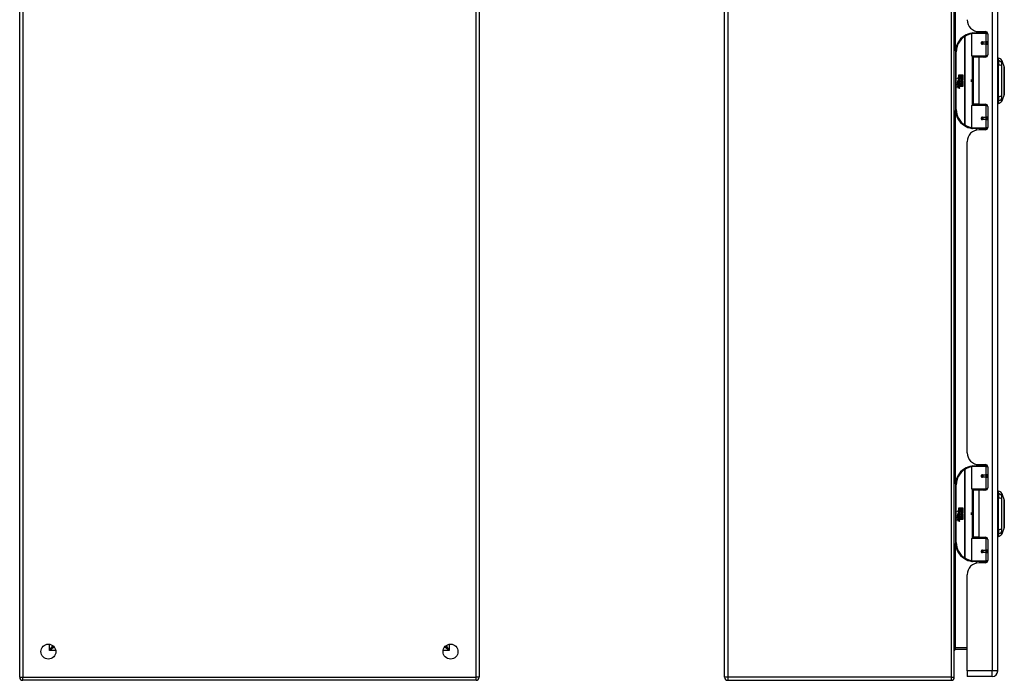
# Model space of a CAD drawing. Header units: inches. Extents: x 9.2 to 84.3, y 6 to 56.3.
# Tile 2 of 7: x 9.2 to 34.9, y 21.5 to 38.7. Entities that reach past the tile are written whole.
import ezdxf

# ---------------------------------------------------------------- set-up
doc = ezdxf.new("R2010")
doc.units = ezdxf.units.IN
doc.header["$MEASUREMENT"] = 0
doc.layers.add('Visible Edges(ANSI)', color=7, linetype='Continuous', lineweight=25)
doc.layers.add('Visible Tangent Edges(ANSI)', color=7, linetype='Continuous', lineweight=25)

msp = doc.modelspace()

# ---------------------------------------------------------------- linework, layer by layer
at = {"layer": 'Visible Edges(ANSI)'}
for p, q in [((9.154, 21.588), (9.154, 41.42)), ((21.154, 41.42), (21.154, 21.588)), ((27.559, 21.588), (27.559, 41.42)), ((33.559, 21.588), (33.559, 41.42)), ((34.693, 21.749), (34.693, 41.26)), ((34.014, 37.801), (34.014, 38.386)), ((34.034, 38.406), (34.363, 38.406)), ((34.138, 38.444), (34.138, 38.406)), ((34.205, 38.437), (34.371, 38.437)), ((34.264, 38.437), (34.264, 38.406)), ((34.422, 38.406), (34.363, 38.406)), ((34.422, 38.406), (34.423, 38.406)), ((34.43, 38.378), (34.43, 37.83)), ((34.281, 38.161), (34.281, 38.159)), ((34.286, 38.16), (34.281, 38.16)), ((34.373, 38.162), (34.286, 38.162)), ((34.286, 38.118), (34.373, 38.118)), ((34.288, 38.159), (34.288, 38.161)), ((34.289, 38.12), (34.289, 38.118)), ((34.373, 38.162), (34.43, 38.162)), ((34.43, 38.118), (34.373, 38.118)), ((33.589, 37.906), (33.589, 36.406)), ((34.367, 37.786), (34.03, 37.786)), ((34.201, 37.771), (34.048, 37.771)), ((34.048, 37.771), (34.048, 36.54)), ((34.106, 37.786), (34.106, 37.771)), ((34.371, 37.771), (34.201, 37.771)), ((34.297, 37.786), (34.297, 37.771)), ((34.367, 37.786), (34.41, 37.786)), ((34.709, 37.678), (34.709, 37.746)), ((34.709, 37.678), (34.709, 37.567)), ((34.709, 36.744), (34.709, 37.567)), ((34.796, 37.686), (34.864, 37.512)), ((33.677, 37.306), (33.709, 37.306)), ((33.677, 37.209), (33.677, 37.306)), ((33.709, 37.306), (33.709, 37.207)), ((33.713, 37.306), (33.745, 37.306)), ((33.713, 37.207), (33.713, 37.306)), ((33.745, 37.306), (33.745, 37.207)), ((33.75, 37.207), (33.75, 37.306)), ((33.75, 37.306), (33.782, 37.306)), ((33.782, 37.306), (33.782, 37.172)), ((33.629, 37.233), (33.677, 37.209)), ((33.675, 37.19), (33.629, 37.233)), ((33.643, 37.11), (33.671, 37.086)), ((33.643, 37.094), (33.643, 37.11)), ((33.663, 37.081), (33.643, 37.094)), ((33.643, 37.071), (33.663, 37.078)), ((33.643, 37.055), (33.643, 37.071)), ((33.672, 37.068), (33.643, 37.055)), ((33.643, 37.048), (33.698, 37.038)), ((33.643, 37.034), (33.643, 37.048)), ((33.666, 37.03), (33.643, 37.034)), ((33.655, 37.116), (33.646, 37.116)), ((33.661, 37.188), (33.675, 37.19)), ((33.705, 37.156), (33.661, 37.188)), ((33.663, 37.078), (33.663, 37.081)), ((33.667, 37.109), (33.667, 37.146)), ((33.671, 37.086), (33.698, 37.1)), ((33.698, 37.044), (33.672, 37.068)), ((33.676, 37.144), (33.676, 37.12)), ((33.68, 37.207), (33.709, 37.192)), ((33.709, 37.207), (33.68, 37.207)), ((33.698, 37.083), (33.68, 37.076)), ((33.68, 37.076), (33.68, 37.073)), ((33.68, 37.073), (33.698, 37.06)), ((33.683, 37.073), (33.701, 37.081)), ((33.782, 37.073), (33.683, 37.073)), ((33.688, 37.027), (33.688, 37.025)), ((33.698, 37.027), (33.688, 37.027)), ((33.691, 37.069), (33.782, 37.069)), ((33.701, 37.062), (33.691, 37.069)), ((33.694, 37.149), (33.705, 37.156)), ((33.695, 37.024), (33.701, 37.023)), ((33.698, 37.1), (33.698, 37.083)), ((33.698, 37.06), (33.698, 37.044)), ((33.698, 37.038), (33.698, 37.027)), ((33.709, 37.192), (33.699, 37.19)), ((33.699, 37.19), (33.727, 37.17)), ((33.701, 37.103), (33.78, 37.103)), ((33.701, 37.081), (33.701, 37.103)), ((33.701, 37.04), (33.701, 37.062)), ((33.782, 37.04), (33.701, 37.04)), ((33.701, 37.035), (33.782, 37.035)), ((33.701, 37.023), (33.701, 37.035)), ((33.731, 37.14), (33.702, 37.119)), ((33.745, 37.207), (33.713, 37.207)), ((33.727, 37.17), (33.781, 37.207)), ((33.78, 37.103), (33.731, 37.14)), ((33.781, 37.207), (33.75, 37.207)), ((33.782, 37.172), (33.756, 37.154)), ((33.756, 37.154), (33.782, 37.14)), ((33.782, 37.14), (33.782, 37.073)), ((33.782, 37.069), (33.782, 37.04)), ((33.782, 37.035), (33.782, 37.006)), ((33.643, 37.014), (33.678, 37.008)), ((33.643, 37.001), (33.643, 37.014)), ((33.666, 36.997), (33.643, 37.001)), ((33.643, 36.98), (33.678, 36.974)), ((33.643, 36.967), (33.643, 36.98)), ((33.678, 36.96), (33.643, 36.967)), ((33.782, 37.006), (33.702, 37.006)), ((34.864, 36.799), (34.796, 36.625)), ((34.014, 35.925), (34.014, 36.51)), ((34.03, 36.526), (34.367, 36.526)), ((34.201, 36.54), (34.048, 36.54)), ((34.106, 36.526), (34.106, 36.54)), ((34.201, 36.54), (34.371, 36.54)), ((34.297, 36.526), (34.297, 36.54)), ((34.41, 36.526), (34.367, 36.526)), ((34.709, 36.744), (34.709, 36.633)), ((34.709, 36.565), (34.709, 36.633)), ((34.43, 36.481), (34.43, 35.934)), ((34.281, 36.15), (34.281, 36.152)), ((34.281, 36.152), (34.286, 36.152)), ((34.373, 36.193), (34.286, 36.193)), ((34.286, 36.15), (34.373, 36.15)), ((34.288, 36.152), (34.288, 36.15)), ((34.289, 36.191), (34.289, 36.193)), ((34.373, 36.193), (34.43, 36.193)), ((34.43, 36.15), (34.373, 36.15)), ((34.363, 35.906), (34.034, 35.906)), ((34.138, 35.867), (34.138, 35.906)), ((34.371, 35.875), (34.205, 35.875)), ((34.264, 35.875), (34.264, 35.906)), ((34.363, 35.906), (34.422, 35.906)), ((34.423, 35.906), (34.422, 35.906)), ((33.893, 27.446), (33.893, 35.563)), ((34.014, 26.498), (34.014, 27.083)), ((34.034, 27.103), (34.363, 27.103)), ((34.138, 27.141), (34.138, 27.103)), ((34.205, 27.134), (34.371, 27.134)), ((34.264, 27.134), (34.264, 27.103)), ((34.422, 27.103), (34.363, 27.103)), ((34.422, 27.103), (34.423, 27.103)), ((34.43, 27.075), (34.43, 26.527)), ((34.281, 26.858), (34.281, 26.856)), ((34.286, 26.857), (34.281, 26.857)), ((34.373, 26.859), (34.286, 26.859)), ((34.286, 26.815), (34.373, 26.815)), ((34.288, 26.856), (34.288, 26.858)), ((34.289, 26.817), (34.289, 26.815)), ((34.373, 26.859), (34.43, 26.859)), ((34.43, 26.815), (34.373, 26.815)), ((33.589, 26.603), (33.589, 25.103)), ((34.367, 26.483), (34.03, 26.483)), ((34.106, 26.483), (34.106, 26.468)), ((34.297, 26.483), (34.297, 26.468)), ((34.367, 26.483), (34.41, 26.483)), ((34.201, 26.468), (34.048, 26.468)), ((34.048, 26.468), (34.048, 25.237)), ((34.371, 26.468), (34.201, 26.468)), ((34.709, 26.375), (34.709, 26.443)), ((34.709, 26.375), (34.709, 26.264)), ((34.709, 25.441), (34.709, 26.264)), ((34.796, 26.383), (34.864, 26.209)), ((33.677, 26.003), (33.709, 26.003)), ((33.677, 25.906), (33.677, 26.003)), ((33.709, 26.003), (33.709, 25.904)), ((33.713, 26.003), (33.745, 26.003)), ((33.713, 25.904), (33.713, 26.003)), ((33.745, 26.003), (33.745, 25.904)), ((33.75, 25.904), (33.75, 26.003)), ((33.75, 26.003), (33.782, 26.003)), ((33.782, 26.003), (33.782, 25.869)), ((33.629, 25.93), (33.677, 25.906)), ((33.675, 25.887), (33.629, 25.93)), ((33.643, 25.807), (33.671, 25.783)), ((33.643, 25.791), (33.643, 25.807)), ((33.663, 25.778), (33.643, 25.791)), ((33.643, 25.768), (33.663, 25.775)), ((33.643, 25.752), (33.643, 25.768)), ((33.672, 25.765), (33.643, 25.752)), ((33.643, 25.745), (33.698, 25.735)), ((33.643, 25.731), (33.643, 25.745)), ((33.666, 25.727), (33.643, 25.731)), ((33.643, 25.711), (33.678, 25.705)), ((33.643, 25.698), (33.643, 25.711)), ((33.655, 25.813), (33.646, 25.813)), ((33.661, 25.885), (33.675, 25.887)), ((33.705, 25.853), (33.661, 25.885)), ((33.663, 25.775), (33.663, 25.778)), ((33.667, 25.806), (33.667, 25.843)), ((33.671, 25.783), (33.698, 25.797)), ((33.698, 25.741), (33.672, 25.765)), ((33.676, 25.841), (33.676, 25.817)), ((33.68, 25.904), (33.709, 25.889)), ((33.709, 25.904), (33.68, 25.904)), ((33.698, 25.78), (33.68, 25.773)), ((33.68, 25.773), (33.68, 25.77)), ((33.68, 25.77), (33.698, 25.757)), ((33.683, 25.77), (33.701, 25.778)), ((33.782, 25.77), (33.683, 25.77)), ((33.688, 25.724), (33.688, 25.722)), ((33.698, 25.724), (33.688, 25.724)), ((33.691, 25.766), (33.782, 25.766)), ((33.701, 25.759), (33.691, 25.766)), ((33.694, 25.846), (33.705, 25.853)), ((33.695, 25.721), (33.701, 25.72)), ((33.698, 25.797), (33.698, 25.78)), ((33.698, 25.757), (33.698, 25.741)), ((33.698, 25.735), (33.698, 25.724)), ((33.709, 25.889), (33.699, 25.887)), ((33.699, 25.887), (33.727, 25.867)), ((33.701, 25.8), (33.78, 25.8)), ((33.701, 25.778), (33.701, 25.8)), ((33.701, 25.737), (33.701, 25.759)), ((33.782, 25.737), (33.701, 25.737)), ((33.701, 25.732), (33.782, 25.732)), ((33.701, 25.72), (33.701, 25.732)), ((33.731, 25.837), (33.702, 25.816)), ((33.745, 25.904), (33.713, 25.904)), ((33.727, 25.867), (33.781, 25.904)), ((33.78, 25.8), (33.731, 25.837)), ((33.781, 25.904), (33.75, 25.904)), ((33.782, 25.869), (33.756, 25.851)), ((33.756, 25.851), (33.782, 25.837)), ((33.782, 25.837), (33.782, 25.77)), ((33.782, 25.766), (33.782, 25.737)), ((33.782, 25.732), (33.782, 25.703)), ((33.666, 25.694), (33.643, 25.698)), ((33.643, 25.677), (33.678, 25.671)), ((33.643, 25.664), (33.643, 25.677)), ((33.678, 25.657), (33.643, 25.664)), ((33.782, 25.703), (33.702, 25.703)), ((34.864, 25.496), (34.796, 25.322)), ((34.014, 24.622), (34.014, 25.207)), ((34.03, 25.223), (34.367, 25.223)), ((34.201, 25.237), (34.048, 25.237)), ((34.106, 25.223), (34.106, 25.237)), ((34.201, 25.237), (34.371, 25.237)), ((34.297, 25.223), (34.297, 25.237)), ((34.41, 25.223), (34.367, 25.223)), ((34.709, 25.441), (34.709, 25.33)), ((34.709, 25.262), (34.709, 25.33)), ((34.43, 25.178), (34.43, 24.631)), ((34.281, 24.847), (34.281, 24.849)), ((34.281, 24.849), (34.286, 24.849)), ((34.373, 24.89), (34.286, 24.89)), ((34.286, 24.847), (34.373, 24.847)), ((34.288, 24.849), (34.288, 24.847)), ((34.289, 24.888), (34.289, 24.89)), ((34.373, 24.89), (34.43, 24.89)), ((34.43, 24.847), (34.373, 24.847)), ((34.363, 24.603), (34.034, 24.603)), ((34.138, 24.564), (34.138, 24.603)), ((34.371, 24.572), (34.205, 24.572)), ((34.264, 24.572), (34.264, 24.603)), ((34.363, 24.603), (34.422, 24.603)), ((34.423, 24.603), (34.422, 24.603)), ((33.893, 21.749), (33.893, 24.26)), ((10.02, 22.411), (10.02, 22.401)), ((10.051, 22.37), (10.061, 22.37)), ((20.248, 22.37), (20.257, 22.37)), ((20.288, 22.411), (20.288, 22.401)), ((33.59, 22.317), (33.893, 22.317)), ((33.893, 21.749), (33.893, 21.603)), ((34.547, 21.603), (33.893, 21.603)), ((21.07, 21.504), (9.238, 21.504)), ((27.643, 21.504), (33.475, 21.504))]:
    msp.add_line(p, q, dxfattribs=at)
at = {"layer": 'Visible Edges(ANSI)', "flags": 128}
for points in [[(34.021, 38.401), (34.021, 38.401), (34.02, 38.401), (34.02, 38.401), (34.02, 38.401), (34.02, 38.401), (34.019, 38.401), (34.019, 38.401), (34.019, 38.401), (34.019, 38.401), (34.018, 38.401), (34.018, 38.401), (34.018, 38.401), (34.018, 38.401), (34.017, 38.4), (34.017, 38.4), (34.017, 38.4), (34.017, 38.4), (34.016, 38.4), (34.016, 38.4), (34.016, 38.4), (34.016, 38.4), (34.015, 38.4), (34.015, 38.4), (34.015, 38.4)], [(34.286, 38.118), (34.283, 38.118), (34.281, 38.119), (34.278, 38.12), (34.276, 38.121), (34.273, 38.122), (34.271, 38.124), (34.269, 38.126), (34.268, 38.129), (34.266, 38.131), (34.265, 38.134), (34.265, 38.137), (34.264, 38.14), (34.265, 38.143), (34.265, 38.146), (34.266, 38.148), (34.267, 38.151), (34.269, 38.153), (34.271, 38.156), (34.273, 38.157), (34.276, 38.159), (34.278, 38.16), (34.281, 38.161), (34.283, 38.161), (34.286, 38.162)], [(34.333, 37.771), (34.336, 37.772), (34.339, 37.773), (34.342, 37.775), (34.345, 37.776), (34.348, 37.777), (34.351, 37.777), (34.354, 37.778), (34.357, 37.779), (34.36, 37.78), (34.364, 37.781), (34.367, 37.781), (34.37, 37.782), (34.373, 37.783), (34.376, 37.783), (34.379, 37.784), (34.382, 37.784), (34.385, 37.784), (34.388, 37.785), (34.391, 37.785), (34.395, 37.785), (34.398, 37.785), (34.401, 37.785), (34.404, 37.786), (34.407, 37.786)], [(34.864, 36.801), (34.864, 36.801), (34.864, 36.802), (34.864, 36.804), (34.864, 36.807), (34.864, 36.811), (34.864, 36.816), (34.864, 36.821), (34.864, 36.828), (34.864, 36.835), (34.864, 36.842), (34.864, 36.851), (34.864, 36.86), (34.864, 36.87), (34.864, 36.881), (34.864, 36.892), (34.864, 36.904), (34.864, 36.917), (34.864, 36.93), (34.864, 36.944), (34.864, 36.958), (34.864, 36.973), (34.864, 36.988), (34.864, 37.003), (34.864, 37.019), (34.864, 37.036), (34.864, 37.052), (34.864, 37.069), (34.864, 37.086), (34.864, 37.103), (34.864, 37.121), (34.864, 37.138), (34.864, 37.156), (34.864, 37.173), (34.864, 37.19), (34.864, 37.208), (34.864, 37.225), (34.864, 37.242), (34.864, 37.259), (34.864, 37.275), (34.864, 37.292), (34.864, 37.308), (34.864, 37.323), (34.864, 37.339), (34.864, 37.353), (34.864, 37.368), (34.864, 37.381), (34.864, 37.394), (34.864, 37.407), (34.864, 37.419), (34.864, 37.43), (34.864, 37.441), (34.864, 37.451), (34.864, 37.46), (34.864, 37.469), (34.864, 37.477), (34.864, 37.484), (34.864, 37.49), (34.864, 37.495), (34.864, 37.5), (34.864, 37.504), (34.864, 37.507), (34.864, 37.509), (34.864, 37.51), (34.864, 37.511)], [(34.407, 36.526), (34.404, 36.526), (34.401, 36.526), (34.398, 36.526), (34.395, 36.526), (34.391, 36.526), (34.388, 36.527), (34.385, 36.527), (34.382, 36.527), (34.379, 36.528), (34.376, 36.528), (34.373, 36.529), (34.37, 36.529), (34.367, 36.53), (34.364, 36.531), (34.36, 36.531), (34.357, 36.532), (34.354, 36.533), (34.351, 36.534), (34.348, 36.535), (34.345, 36.536), (34.342, 36.537), (34.339, 36.538), (34.336, 36.539), (34.333, 36.54)], [(34.286, 36.15), (34.283, 36.15), (34.281, 36.15), (34.278, 36.151), (34.276, 36.152), (34.273, 36.154), (34.271, 36.156), (34.269, 36.158), (34.267, 36.16), (34.266, 36.163), (34.265, 36.166), (34.265, 36.168), (34.264, 36.171), (34.265, 36.174), (34.265, 36.177), (34.266, 36.18), (34.268, 36.183), (34.269, 36.185), (34.271, 36.187), (34.273, 36.189), (34.276, 36.19), (34.278, 36.192), (34.281, 36.192), (34.283, 36.193), (34.286, 36.193)], [(34.015, 35.911), (34.015, 35.911), (34.015, 35.911), (34.016, 35.911), (34.016, 35.911), (34.016, 35.911), (34.016, 35.911), (34.017, 35.911), (34.017, 35.911), (34.017, 35.911), (34.017, 35.911), (34.018, 35.911), (34.018, 35.911), (34.018, 35.911), (34.018, 35.911), (34.019, 35.911), (34.019, 35.911), (34.019, 35.911), (34.019, 35.91), (34.02, 35.91), (34.02, 35.91), (34.02, 35.91), (34.02, 35.91), (34.021, 35.91), (34.021, 35.91)], [(34.021, 27.098), (34.021, 27.098), (34.02, 27.098), (34.02, 27.098), (34.02, 27.098), (34.02, 27.098), (34.019, 27.098), (34.019, 27.098), (34.019, 27.098), (34.019, 27.098), (34.018, 27.098), (34.018, 27.098), (34.018, 27.098), (34.018, 27.098), (34.017, 27.097), (34.017, 27.097), (34.017, 27.097), (34.017, 27.097), (34.016, 27.097), (34.016, 27.097), (34.016, 27.097), (34.016, 27.097), (34.015, 27.097), (34.015, 27.097), (34.015, 27.097)], [(34.286, 26.815), (34.283, 26.815), (34.281, 26.816), (34.278, 26.817), (34.276, 26.818), (34.273, 26.819), (34.271, 26.821), (34.269, 26.823), (34.268, 26.826), (34.266, 26.828), (34.265, 26.831), (34.265, 26.834), (34.264, 26.837), (34.265, 26.84), (34.265, 26.843), (34.266, 26.845), (34.267, 26.848), (34.269, 26.85), (34.271, 26.853), (34.273, 26.854), (34.276, 26.856), (34.278, 26.857), (34.281, 26.858), (34.283, 26.858), (34.286, 26.859)], [(34.333, 26.468), (34.336, 26.469), (34.339, 26.47), (34.342, 26.472), (34.345, 26.473), (34.348, 26.474), (34.351, 26.474), (34.354, 26.475), (34.357, 26.476), (34.36, 26.477), (34.364, 26.478), (34.367, 26.478), (34.37, 26.479), (34.373, 26.48), (34.376, 26.48), (34.379, 26.481), (34.382, 26.481), (34.385, 26.481), (34.388, 26.482), (34.391, 26.482), (34.395, 26.482), (34.398, 26.482), (34.401, 26.482), (34.404, 26.483), (34.407, 26.483)], [(34.864, 25.498), (34.864, 25.498), (34.864, 25.499), (34.864, 25.501), (34.864, 25.504), (34.864, 25.508), (34.864, 25.513), (34.864, 25.518), (34.864, 25.525), (34.864, 25.532), (34.864, 25.539), (34.864, 25.548), (34.864, 25.557), (34.864, 25.567), (34.864, 25.578), (34.864, 25.589), (34.864, 25.601), (34.864, 25.614), (34.864, 25.627), (34.864, 25.641), (34.864, 25.655), (34.864, 25.67), (34.864, 25.685), (34.864, 25.7), (34.864, 25.716), (34.864, 25.733), (34.864, 25.749), (34.864, 25.766), (34.864, 25.783), (34.864, 25.8), (34.864, 25.818), (34.864, 25.835), (34.864, 25.853), (34.864, 25.87), (34.864, 25.887), (34.864, 25.905), (34.864, 25.922), (34.864, 25.939), (34.864, 25.956), (34.864, 25.972), (34.864, 25.989), (34.864, 26.005), (34.864, 26.02), (34.864, 26.036), (34.864, 26.05), (34.864, 26.065), (34.864, 26.078), (34.864, 26.091), (34.864, 26.104), (34.864, 26.116), (34.864, 26.127), (34.864, 26.138), (34.864, 26.148), (34.864, 26.157), (34.864, 26.166), (34.864, 26.174), (34.864, 26.181), (34.864, 26.187), (34.864, 26.192), (34.864, 26.197), (34.864, 26.201), (34.864, 26.204), (34.864, 26.206), (34.864, 26.207), (34.864, 26.208)], [(34.407, 25.223), (34.404, 25.223), (34.401, 25.223), (34.398, 25.223), (34.395, 25.223), (34.391, 25.223), (34.388, 25.224), (34.385, 25.224), (34.382, 25.224), (34.379, 25.225), (34.376, 25.225), (34.373, 25.226), (34.37, 25.226), (34.367, 25.227), (34.364, 25.228), (34.36, 25.228), (34.357, 25.229), (34.354, 25.23), (34.351, 25.231), (34.348, 25.232), (34.345, 25.233), (34.342, 25.234), (34.339, 25.235), (34.336, 25.236), (34.333, 25.237)], [(34.286, 24.847), (34.283, 24.847), (34.281, 24.847), (34.278, 24.848), (34.276, 24.849), (34.273, 24.851), (34.271, 24.853), (34.269, 24.855), (34.267, 24.857), (34.266, 24.86), (34.265, 24.863), (34.265, 24.865), (34.264, 24.868), (34.265, 24.871), (34.265, 24.874), (34.266, 24.877), (34.268, 24.88), (34.269, 24.882), (34.271, 24.884), (34.273, 24.886), (34.276, 24.887), (34.278, 24.889), (34.281, 24.889), (34.283, 24.89), (34.286, 24.89)], [(34.015, 24.608), (34.015, 24.608), (34.015, 24.608), (34.016, 24.608), (34.016, 24.608), (34.016, 24.608), (34.016, 24.608), (34.017, 24.608), (34.017, 24.608), (34.017, 24.608), (34.017, 24.608), (34.018, 24.608), (34.018, 24.608), (34.018, 24.608), (34.018, 24.608), (34.019, 24.608), (34.019, 24.608), (34.019, 24.608), (34.019, 24.607), (34.02, 24.607), (34.02, 24.607), (34.02, 24.607), (34.02, 24.607), (34.021, 24.607), (34.021, 24.607)]]:
    msp.add_lwpolyline(points, dxfattribs=at)
at = {"layer": 'Visible Edges(ANSI)'}
for centre, radius in [((34.286, 38.14), 0.0197), ((34.286, 36.171), 0.0197), ((34.286, 26.837), 0.0197), ((34.286, 24.868), 0.0197), ((9.904, 22.254), 0.195), ((20.404, 22.254), 0.195)]:
    msp.add_circle(centre, radius, dxfattribs=at)
for centre, radius, start, end in [((34.205, 38.749), 0.312, 180, 270), ((34.089, 37.906), 0.5, 122.2377, 180), ((34.089, 37.906), 0.5, 98.5081, 122.2377), ((34.034, 38.386), 0.0197, 90, 180), ((34.371, 38.378), 0.0591, 0, 90), ((34.286, 38.14), 0.0217, 279.147, 90), ((34.03, 37.801), 0.0157, 180, 270), ((34.371, 37.83), 0.0591, 270, 0), ((34.717, 37.687), 0.0394, 101.537, 126.8699), ((34.693, 37.629), 0.118, 29.7291, 82.0587), ((34.787, 37.683), 0.00984, 21.2505, 29.7291), ((34.859, 37.511), 0.00492, 0.2088, 21.2505), ((33.704, 37.134), 0.0607, 171.5605, 197.3343), ((33.664, 37.14), 0.0197, 86.5646, 171.5605), ((33.683, 37.127), 0.0307, 154.6784, 202.5609), ((33.664, 37.137), 0.0096, 73.5261, 154.6784), ((33.662, 37.12), 0.0398, 44.1684, 86.5646), ((33.658, 36.985), 0.0465, 57.5992, 80), ((33.679, 37.135), 0.0282, 246.1555, 293.8445), ((33.674, 37.128), 0.0168, 19.3797, 82.9975), ((33.681, 37.129), 0.00955, 241.4547, 321.1652), ((33.676, 37.013), 0.0126, 6.03, 57.5992), ((33.68, 37.129), 0.0109, 321.1652, 19.3797), ((33.676, 37.004), 0.024, 359.4776, 57.4114), ((33.684, 37.123), 0.0152, 293.8445, 355.0802), ((33.669, 37.127), 0.0299, 350.4085, 44.1684), ((33.669, 37.127), 0.033, 347.079, 43.1785), ((33.678, 37.006), 0.024, 358.7952, 46.5849), ((33.915, 37.156), 0.0965, 342.5328, 17.4672), ((33.659, 36.951), 0.0465, 58.5584, 80.8257), ((33.68, 37.02), 0.0123, 260, 293.5571), ((33.68, 36.986), 0.0123, 259.9922, 293.5487), ((33.683, 36.989), 0.0288, 259, 288.4748), ((33.676, 36.98), 0.0126, 6.1027, 57.6083), ((33.683, 37.014), 0.006, 293.5571, 6.03), ((33.683, 36.98), 0.006, 293.5487, 6.1027), ((33.684, 37.022), 0.0288, 273.6169, 286.9928), ((33.675, 36.971), 0.0246, 359.6788, 63.9508), ((33.689, 37.004), 0.0101, 286.9928, 359.4776), ((33.689, 36.971), 0.0105, 288.4748, 359.6788), ((34.859, 36.801), 0.00492, 338.7495, 359.7912), ((34.03, 36.51), 0.0157, 90, 180), ((34.371, 36.481), 0.0591, 0, 90), ((34.717, 36.624), 0.0394, 233.1301, 258.463), ((34.693, 36.682), 0.118, 277.9413, 330.2709), ((34.787, 36.628), 0.00984, 330.2709, 338.7495), ((34.089, 36.406), 0.5, 180, 237.7623), ((34.286, 36.171), 0.0217, 270, 80.853), ((34.089, 36.406), 0.5, 237.7623, 261.4919), ((34.205, 35.563), 0.312, 90, 180), ((34.034, 35.925), 0.0197, 180, 270), ((34.371, 35.934), 0.0591, 270, 0), ((34.205, 27.446), 0.312, 180, 270), ((34.089, 26.603), 0.5, 122.2377, 180), ((34.089, 26.603), 0.5, 98.5081, 122.2377), ((34.034, 27.083), 0.0197, 90, 180), ((34.371, 27.075), 0.0591, 0, 90), ((34.286, 26.837), 0.0217, 279.147, 90), ((34.03, 26.498), 0.0157, 180, 270), ((34.371, 26.527), 0.0591, 270, 0), ((34.717, 26.384), 0.0394, 101.537, 126.8699), ((34.693, 26.326), 0.118, 29.7291, 82.0587), ((34.787, 26.38), 0.00984, 21.2505, 29.7291), ((34.859, 26.208), 0.00492, 0.2088, 21.2505), ((33.704, 25.831), 0.0607, 171.5605, 197.3343), ((33.664, 25.837), 0.0197, 86.5646, 171.5605), ((33.683, 25.824), 0.0307, 154.6784, 202.5609), ((33.664, 25.834), 0.0096, 73.5261, 154.6784), ((33.662, 25.817), 0.0398, 44.1684, 86.5646), ((33.658, 25.682), 0.0465, 57.5992, 80), ((33.679, 25.832), 0.0282, 246.1555, 293.8445), ((33.674, 25.825), 0.0168, 19.3797, 82.9975), ((33.681, 25.826), 0.00955, 241.4547, 321.1652), ((33.676, 25.71), 0.0126, 6.03, 57.5992), ((33.683, 25.711), 0.006, 293.5571, 6.03), ((33.68, 25.826), 0.0109, 321.1652, 19.3797), ((33.676, 25.701), 0.024, 359.4776, 57.4114), ((33.684, 25.82), 0.0152, 293.8445, 355.0802), ((33.669, 25.824), 0.0299, 350.4085, 44.1684), ((33.669, 25.824), 0.033, 347.079, 43.1785), ((33.678, 25.703), 0.024, 358.7952, 46.5849), ((33.915, 25.853), 0.0965, 342.5328, 17.4672), ((33.659, 25.648), 0.0465, 58.5584, 80.8257), ((33.68, 25.717), 0.0123, 260, 293.5571), ((33.68, 25.683), 0.0123, 259.9922, 293.5487), ((33.683, 25.686), 0.0288, 259, 288.4748), ((33.676, 25.677), 0.0126, 6.1027, 57.6083), ((33.683, 25.677), 0.006, 293.5487, 6.1027), ((33.684, 25.719), 0.0288, 273.6169, 286.9928), ((33.675, 25.668), 0.0246, 359.6788, 63.9508), ((33.689, 25.701), 0.0101, 286.9928, 359.4776), ((33.689, 25.668), 0.0105, 288.4748, 359.6788), ((34.859, 25.498), 0.00492, 338.7495, 359.7912), ((34.03, 25.207), 0.0157, 90, 180), ((34.371, 25.178), 0.0591, 0, 90), ((34.717, 25.321), 0.0394, 233.1301, 258.463), ((34.693, 25.379), 0.118, 277.9413, 330.2709), ((34.787, 25.325), 0.00984, 330.2709, 338.7495), ((34.089, 25.103), 0.5, 180, 237.7623), ((34.286, 24.868), 0.0217, 270, 80.853), ((34.089, 25.103), 0.5, 237.7623, 261.4919), ((34.205, 24.26), 0.312, 90, 180), ((34.034, 24.622), 0.0197, 180, 270), ((34.371, 24.631), 0.0591, 270, 0), ((10.051, 22.401), 0.031, 180, 270), ((20.257, 22.401), 0.031, 270, 0), ((33.59, 22.286), 0.031, 90, 180), ((34.547, 21.749), 0.146, 270, 0), ((9.238, 21.588), 0.084, 180, 270), ((21.07, 21.588), 0.084, 270, 0), ((27.643, 21.588), 0.084, 180, 270), ((33.475, 21.588), 0.084, 270, 0)]:
    msp.add_arc(centre, radius, start, end, dxfattribs=at)
at = {"layer": 'Visible Tangent Edges(ANSI)'}
for p, q in [((9.238, 41.42), (9.238, 21.588)), ((21.07, 21.588), (21.07, 41.42)), ((27.643, 41.42), (27.643, 21.588)), ((33.475, 41.42), (33.475, 21.588)), ((34.547, 41.26), (34.547, 21.749)), ((33.59, 37.937), (33.59, 40.66)), ((33.822, 38.329), (33.833, 38.312)), ((33.833, 38.312), (33.833, 35.999)), ((33.833, 38.312), (33.836, 38.312)), ((33.836, 35.999), (33.836, 38.312)), ((34.382, 38.386), (34.014, 38.386)), ((34.382, 38.386), (34.43, 38.386)), ((34.382, 38.386), (34.382, 38.171)), ((34.406, 38.425), (34.406, 38.406)), ((34.291, 38.171), (34.382, 38.171)), ((34.382, 38.108), (34.291, 38.108)), ((34.43, 38.171), (34.382, 38.171)), ((34.382, 38.108), (34.382, 37.801)), ((34.382, 38.108), (34.43, 38.108)), ((33.589, 37.906), (33.609, 37.906)), ((33.609, 36.406), (33.609, 37.906)), ((34.014, 37.801), (34.382, 37.801)), ((34.423, 37.801), (34.382, 37.801)), ((34.021, 37.788), (34.021, 36.523)), ((34.201, 37.771), (34.201, 36.54)), ((34.406, 37.786), (34.406, 37.782)), ((34.796, 37.621), (34.796, 37.621)), ((34.796, 37.548), (34.796, 37.548)), ((34.382, 36.51), (34.014, 36.51)), ((34.382, 36.51), (34.423, 36.51)), ((34.382, 36.51), (34.382, 36.203)), ((34.406, 36.529), (34.406, 36.526)), ((34.796, 36.763), (34.796, 36.764)), ((34.796, 36.69), (34.796, 36.69)), ((33.609, 36.406), (33.589, 36.406)), ((33.59, 26.634), (33.59, 36.374)), ((33.833, 35.999), (33.822, 35.983)), ((33.836, 35.999), (33.833, 35.999)), ((34.291, 36.203), (34.382, 36.203)), ((34.382, 36.14), (34.291, 36.14)), ((34.43, 36.203), (34.382, 36.203)), ((34.382, 36.14), (34.382, 35.925)), ((34.382, 36.14), (34.43, 36.14)), ((34.014, 35.925), (34.382, 35.925)), ((34.43, 35.925), (34.382, 35.925)), ((34.406, 35.906), (34.406, 35.886)), ((33.822, 27.026), (33.833, 27.009)), ((33.833, 27.009), (33.833, 24.696)), ((33.833, 27.009), (33.836, 27.009)), ((33.836, 24.696), (33.836, 27.009)), ((34.382, 27.083), (34.014, 27.083)), ((34.382, 27.083), (34.43, 27.083)), ((34.382, 27.083), (34.382, 26.868)), ((34.406, 27.122), (34.406, 27.103)), ((34.291, 26.868), (34.382, 26.868)), ((34.382, 26.805), (34.291, 26.805)), ((34.43, 26.868), (34.382, 26.868)), ((34.382, 26.805), (34.382, 26.498)), ((34.382, 26.805), (34.43, 26.805)), ((33.589, 26.603), (33.609, 26.603)), ((33.609, 25.103), (33.609, 26.603)), ((34.014, 26.498), (34.382, 26.498)), ((34.021, 26.485), (34.021, 25.22)), ((34.423, 26.498), (34.382, 26.498)), ((34.406, 26.483), (34.406, 26.479)), ((34.201, 26.468), (34.201, 25.237)), ((34.796, 26.318), (34.796, 26.318)), ((34.796, 26.245), (34.796, 26.245)), ((34.796, 25.46), (34.796, 25.461)), ((34.382, 25.207), (34.014, 25.207)), ((34.382, 25.207), (34.423, 25.207)), ((34.382, 25.207), (34.382, 24.9)), ((34.406, 25.226), (34.406, 25.223)), ((34.796, 25.387), (34.796, 25.387)), ((33.609, 25.103), (33.589, 25.103)), ((33.59, 22.348), (33.59, 25.071)), ((33.833, 24.696), (33.822, 24.68)), ((33.836, 24.696), (33.833, 24.696)), ((34.291, 24.9), (34.382, 24.9)), ((34.382, 24.837), (34.291, 24.837)), ((34.43, 24.9), (34.382, 24.9)), ((34.382, 24.837), (34.382, 24.622)), ((34.382, 24.837), (34.43, 24.837)), ((34.014, 24.622), (34.382, 24.622)), ((34.43, 24.622), (34.382, 24.622)), ((34.406, 24.603), (34.406, 24.583)), ((9.936, 22.286), (9.936, 22.446)), ((9.936, 22.286), (10.02, 22.401)), ((10.051, 22.37), (9.936, 22.286)), ((20.372, 22.286), (20.257, 22.37)), ((20.288, 22.401), (20.372, 22.286)), ((20.372, 22.446), (20.372, 22.286)), ((10.097, 22.286), (9.936, 22.286)), ((20.372, 22.286), (20.212, 22.286)), ((33.893, 22.348), (33.59, 22.348)), ((33.59, 22.317), (33.59, 22.348)), ((34.547, 21.749), (33.893, 21.749)), ((34.693, 21.749), (34.547, 21.749)), ((34.547, 21.603), (34.547, 21.749)), ((9.154, 21.588), (9.238, 21.588)), ((9.238, 21.504), (9.238, 21.588)), ((9.238, 21.588), (21.07, 21.588)), ((21.154, 21.588), (21.07, 21.588)), ((21.07, 21.504), (21.07, 21.588)), ((27.643, 21.588), (27.559, 21.588)), ((33.475, 21.588), (27.643, 21.588)), ((27.643, 21.588), (27.643, 21.504)), ((33.475, 21.588), (33.475, 21.504)), ((33.475, 21.588), (33.559, 21.588))]:
    msp.add_line(p, q, dxfattribs=at)
at = {"layer": 'Visible Tangent Edges(ANSI)', "flags": 128}
for points in [[(34.291, 38.171), (34.287, 38.171), (34.283, 38.17), (34.279, 38.169), (34.275, 38.168), (34.271, 38.165), (34.268, 38.163), (34.265, 38.16), (34.262, 38.156), (34.26, 38.152), (34.259, 38.148), (34.258, 38.144), (34.257, 38.14), (34.258, 38.136), (34.259, 38.131), (34.26, 38.127), (34.262, 38.124), (34.265, 38.12), (34.268, 38.117), (34.271, 38.114), (34.275, 38.112), (34.279, 38.111), (34.283, 38.109), (34.287, 38.109), (34.291, 38.108)], [(34.407, 37.786), (34.402, 37.786), (34.398, 37.785), (34.393, 37.785), (34.388, 37.785), (34.384, 37.785), (34.379, 37.785), (34.374, 37.784), (34.37, 37.784), (34.365, 37.784), (34.36, 37.783), (34.356, 37.783), (34.351, 37.782), (34.347, 37.782), (34.342, 37.781), (34.337, 37.78), (34.333, 37.78), (34.328, 37.779), (34.324, 37.778), (34.319, 37.777), (34.315, 37.776), (34.31, 37.775), (34.306, 37.774), (34.301, 37.773), (34.297, 37.772)], [(34.795, 37.688), (34.795, 37.688), (34.795, 37.687), (34.795, 37.687), (34.795, 37.686), (34.795, 37.685), (34.795, 37.684), (34.795, 37.682), (34.795, 37.681), (34.795, 37.679), (34.795, 37.676), (34.795, 37.674), (34.795, 37.672), (34.795, 37.669), (34.795, 37.666), (34.795, 37.662), (34.795, 37.659), (34.795, 37.655), (34.795, 37.651), (34.795, 37.647), (34.795, 37.643), (34.795, 37.638), (34.795, 37.633), (34.795, 37.628), (34.795, 37.623)], [(34.795, 37.623), (34.795, 37.622), (34.795, 37.62), (34.795, 37.618), (34.795, 37.616), (34.795, 37.614), (34.795, 37.612), (34.795, 37.609), (34.795, 37.607), (34.795, 37.604), (34.795, 37.601), (34.795, 37.598), (34.795, 37.595), (34.795, 37.591), (34.795, 37.588), (34.795, 37.585), (34.795, 37.581), (34.795, 37.577), (34.795, 37.573), (34.795, 37.569), (34.795, 37.565), (34.795, 37.561), (34.795, 37.557), (34.795, 37.553), (34.795, 37.549)], [(34.795, 37.549), (34.795, 37.517), (34.795, 37.485), (34.795, 37.453), (34.795, 37.42), (34.795, 37.387), (34.795, 37.354), (34.795, 37.321), (34.795, 37.288), (34.795, 37.255), (34.795, 37.222), (34.795, 37.188), (34.795, 37.155), (34.795, 37.122), (34.795, 37.088), (34.795, 37.055), (34.795, 37.022), (34.795, 36.989), (34.795, 36.956), (34.795, 36.923), (34.795, 36.891), (34.795, 36.858), (34.795, 36.826), (34.795, 36.794), (34.795, 36.763)], [(34.796, 37.621), (34.796, 37.627), (34.796, 37.632), (34.796, 37.636), (34.796, 37.641), (34.796, 37.645), (34.796, 37.65), (34.796, 37.654), (34.796, 37.657), (34.796, 37.661), (34.796, 37.664), (34.796, 37.667), (34.796, 37.67), (34.796, 37.673), (34.796, 37.675), (34.796, 37.677), (34.796, 37.679), (34.796, 37.681), (34.796, 37.682), (34.796, 37.684), (34.796, 37.685), (34.796, 37.685), (34.796, 37.686), (34.796, 37.686), (34.796, 37.686)], [(34.796, 37.548), (34.796, 37.552), (34.796, 37.556), (34.796, 37.56), (34.796, 37.564), (34.796, 37.568), (34.796, 37.572), (34.796, 37.576), (34.796, 37.579), (34.796, 37.583), (34.796, 37.586), (34.796, 37.59), (34.796, 37.593), (34.796, 37.596), (34.796, 37.599), (34.796, 37.602), (34.796, 37.605), (34.796, 37.607), (34.796, 37.61), (34.796, 37.612), (34.796, 37.614), (34.796, 37.616), (34.796, 37.618), (34.796, 37.62), (34.796, 37.621)], [(34.796, 36.764), (34.796, 36.795), (34.796, 36.827), (34.796, 36.859), (34.796, 36.891), (34.796, 36.924), (34.796, 36.956), (34.796, 36.989), (34.796, 37.022), (34.796, 37.055), (34.796, 37.088), (34.796, 37.122), (34.796, 37.155), (34.796, 37.188), (34.796, 37.221), (34.796, 37.255), (34.796, 37.288), (34.796, 37.321), (34.796, 37.354), (34.796, 37.387), (34.796, 37.419), (34.796, 37.452), (34.796, 37.484), (34.796, 37.516), (34.796, 37.548)], [(34.864, 37.512), (34.864, 37.512), (34.864, 37.512), (34.864, 37.511), (34.864, 37.51), (34.864, 37.509), (34.864, 37.507), (34.864, 37.505), (34.864, 37.503), (34.864, 37.5), (34.864, 37.498), (34.864, 37.495), (34.864, 37.491), (34.864, 37.488), (34.864, 37.484), (34.864, 37.479), (34.864, 37.475), (34.864, 37.47), (34.864, 37.465), (34.864, 37.46), (34.864, 37.455), (34.864, 37.449), (34.864, 37.443), (34.864, 37.437), (34.864, 37.43)], [(34.864, 37.43), (34.864, 37.428), (34.864, 37.427), (34.864, 37.425), (34.864, 37.423), (34.864, 37.421), (34.864, 37.419), (34.864, 37.417), (34.864, 37.416), (34.864, 37.414), (34.864, 37.412), (34.864, 37.41), (34.864, 37.408), (34.864, 37.406), (34.864, 37.404), (34.864, 37.402), (34.864, 37.4), (34.864, 37.398), (34.864, 37.396), (34.864, 37.394), (34.864, 37.392), (34.864, 37.39), (34.864, 37.387), (34.864, 37.385), (34.864, 37.383)], [(34.864, 37.383), (34.864, 37.367), (34.864, 37.35), (34.864, 37.333), (34.864, 37.314), (34.864, 37.296), (34.864, 37.277), (34.864, 37.257), (34.864, 37.237), (34.864, 37.217), (34.864, 37.197), (34.864, 37.176), (34.864, 37.155), (34.864, 37.135), (34.864, 37.114), (34.864, 37.094), (34.864, 37.074), (34.864, 37.054), (34.864, 37.034), (34.864, 37.015), (34.864, 36.997), (34.864, 36.978), (34.864, 36.961), (34.864, 36.944), (34.864, 36.928)], [(34.864, 36.928), (34.864, 36.926), (34.864, 36.924), (34.864, 36.922), (34.864, 36.92), (34.864, 36.918), (34.864, 36.915), (34.864, 36.913), (34.864, 36.911), (34.864, 36.909), (34.864, 36.907), (34.864, 36.905), (34.864, 36.903), (34.864, 36.901), (34.864, 36.9), (34.864, 36.898), (34.864, 36.896), (34.864, 36.894), (34.864, 36.892), (34.864, 36.89), (34.864, 36.888), (34.864, 36.886), (34.864, 36.885), (34.864, 36.883), (34.864, 36.881)], [(34.864, 36.881), (34.864, 36.875), (34.864, 36.868), (34.864, 36.862), (34.864, 36.857), (34.864, 36.851), (34.864, 36.846), (34.864, 36.841), (34.864, 36.836), (34.864, 36.832), (34.864, 36.828), (34.864, 36.824), (34.864, 36.82), (34.864, 36.817), (34.864, 36.814), (34.864, 36.811), (34.864, 36.808), (34.864, 36.806), (34.864, 36.804), (34.864, 36.802), (34.864, 36.801), (34.864, 36.8), (34.864, 36.799), (34.864, 36.799), (34.864, 36.799)], [(34.297, 36.539), (34.301, 36.538), (34.306, 36.537), (34.31, 36.536), (34.315, 36.535), (34.319, 36.534), (34.324, 36.533), (34.328, 36.532), (34.333, 36.532), (34.337, 36.531), (34.342, 36.53), (34.347, 36.53), (34.351, 36.529), (34.356, 36.529), (34.36, 36.528), (34.365, 36.528), (34.37, 36.527), (34.374, 36.527), (34.379, 36.527), (34.384, 36.526), (34.388, 36.526), (34.393, 36.526), (34.398, 36.526), (34.402, 36.526), (34.407, 36.526)], [(34.795, 36.763), (34.795, 36.758), (34.795, 36.754), (34.795, 36.75), (34.795, 36.746), (34.795, 36.742), (34.795, 36.738), (34.795, 36.734), (34.795, 36.73), (34.795, 36.727), (34.795, 36.723), (34.795, 36.72), (34.795, 36.717), (34.795, 36.713), (34.795, 36.71), (34.795, 36.707), (34.795, 36.705), (34.795, 36.702), (34.795, 36.7), (34.795, 36.697), (34.795, 36.695), (34.795, 36.693), (34.795, 36.691), (34.795, 36.69), (34.795, 36.688)], [(34.795, 36.688), (34.795, 36.683), (34.795, 36.678), (34.795, 36.673), (34.795, 36.668), (34.795, 36.664), (34.795, 36.66), (34.795, 36.656), (34.795, 36.652), (34.795, 36.649), (34.795, 36.646), (34.795, 36.643), (34.795, 36.64), (34.795, 36.637), (34.795, 36.635), (34.795, 36.633), (34.795, 36.631), (34.795, 36.629), (34.795, 36.628), (34.795, 36.626), (34.795, 36.625), (34.795, 36.624), (34.795, 36.624), (34.795, 36.624), (34.795, 36.623)], [(34.796, 36.69), (34.796, 36.692), (34.796, 36.693), (34.796, 36.695), (34.796, 36.697), (34.796, 36.699), (34.796, 36.702), (34.796, 36.704), (34.796, 36.707), (34.796, 36.709), (34.796, 36.712), (34.796, 36.715), (34.796, 36.718), (34.796, 36.721), (34.796, 36.725), (34.796, 36.728), (34.796, 36.732), (34.796, 36.735), (34.796, 36.739), (34.796, 36.743), (34.796, 36.747), (34.796, 36.751), (34.796, 36.755), (34.796, 36.759), (34.796, 36.763)], [(34.796, 36.625), (34.796, 36.625), (34.796, 36.625), (34.796, 36.626), (34.796, 36.627), (34.796, 36.628), (34.796, 36.629), (34.796, 36.63), (34.796, 36.632), (34.796, 36.634), (34.796, 36.636), (34.796, 36.639), (34.796, 36.641), (34.796, 36.644), (34.796, 36.647), (34.796, 36.65), (34.796, 36.654), (34.796, 36.658), (34.796, 36.662), (34.796, 36.666), (34.796, 36.67), (34.796, 36.675), (34.796, 36.68), (34.796, 36.685), (34.796, 36.69)], [(34.291, 36.203), (34.287, 36.203), (34.283, 36.202), (34.279, 36.201), (34.275, 36.199), (34.271, 36.197), (34.268, 36.194), (34.265, 36.191), (34.262, 36.188), (34.26, 36.184), (34.259, 36.18), (34.258, 36.176), (34.257, 36.171), (34.258, 36.167), (34.259, 36.163), (34.26, 36.159), (34.262, 36.155), (34.265, 36.152), (34.268, 36.149), (34.271, 36.146), (34.275, 36.144), (34.279, 36.142), (34.283, 36.141), (34.287, 36.14), (34.291, 36.14)], [(34.291, 26.868), (34.287, 26.868), (34.283, 26.867), (34.279, 26.866), (34.275, 26.865), (34.271, 26.862), (34.268, 26.86), (34.265, 26.857), (34.262, 26.853), (34.26, 26.849), (34.259, 26.845), (34.258, 26.841), (34.257, 26.837), (34.258, 26.833), (34.259, 26.828), (34.26, 26.824), (34.262, 26.821), (34.265, 26.817), (34.268, 26.814), (34.271, 26.811), (34.275, 26.809), (34.279, 26.808), (34.283, 26.806), (34.287, 26.806), (34.291, 26.805)], [(34.407, 26.483), (34.402, 26.483), (34.398, 26.482), (34.393, 26.482), (34.388, 26.482), (34.384, 26.482), (34.379, 26.482), (34.374, 26.481), (34.37, 26.481), (34.365, 26.481), (34.36, 26.48), (34.356, 26.48), (34.351, 26.479), (34.347, 26.479), (34.342, 26.478), (34.337, 26.477), (34.333, 26.477), (34.328, 26.476), (34.324, 26.475), (34.319, 26.474), (34.315, 26.473), (34.31, 26.472), (34.306, 26.471), (34.301, 26.47), (34.297, 26.469)], [(34.795, 26.385), (34.795, 26.385), (34.795, 26.384), (34.795, 26.384), (34.795, 26.383), (34.795, 26.382), (34.795, 26.381), (34.795, 26.379), (34.795, 26.378), (34.795, 26.376), (34.795, 26.373), (34.795, 26.371), (34.795, 26.369), (34.795, 26.366), (34.795, 26.363), (34.795, 26.359), (34.795, 26.356), (34.795, 26.352), (34.795, 26.348), (34.795, 26.344), (34.795, 26.34), (34.795, 26.335), (34.795, 26.33), (34.795, 26.325), (34.795, 26.32)], [(34.795, 26.32), (34.795, 26.319), (34.795, 26.317), (34.795, 26.315), (34.795, 26.313), (34.795, 26.311), (34.795, 26.309), (34.795, 26.306), (34.795, 26.304), (34.795, 26.301), (34.795, 26.298), (34.795, 26.295), (34.795, 26.292), (34.795, 26.288), (34.795, 26.285), (34.795, 26.282), (34.795, 26.278), (34.795, 26.274), (34.795, 26.27), (34.795, 26.266), (34.795, 26.262), (34.795, 26.258), (34.795, 26.254), (34.795, 26.25), (34.795, 26.246)], [(34.795, 26.246), (34.795, 26.214), (34.795, 26.182), (34.795, 26.15), (34.795, 26.117), (34.795, 26.084), (34.795, 26.051), (34.795, 26.018), (34.795, 25.985), (34.795, 25.952), (34.795, 25.919), (34.795, 25.885), (34.795, 25.852), (34.795, 25.819), (34.795, 25.785), (34.795, 25.752), (34.795, 25.719), (34.795, 25.686), (34.795, 25.653), (34.795, 25.62), (34.795, 25.588), (34.795, 25.555), (34.795, 25.523), (34.795, 25.491), (34.795, 25.46)], [(34.796, 26.318), (34.796, 26.324), (34.796, 26.329), (34.796, 26.333), (34.796, 26.338), (34.796, 26.342), (34.796, 26.347), (34.796, 26.351), (34.796, 26.354), (34.796, 26.358), (34.796, 26.361), (34.796, 26.364), (34.796, 26.367), (34.796, 26.37), (34.796, 26.372), (34.796, 26.374), (34.796, 26.376), (34.796, 26.378), (34.796, 26.379), (34.796, 26.381), (34.796, 26.382), (34.796, 26.382), (34.796, 26.383), (34.796, 26.383), (34.796, 26.383)], [(34.796, 26.245), (34.796, 26.249), (34.796, 26.253), (34.796, 26.257), (34.796, 26.261), (34.796, 26.265), (34.796, 26.269), (34.796, 26.273), (34.796, 26.276), (34.796, 26.28), (34.796, 26.283), (34.796, 26.287), (34.796, 26.29), (34.796, 26.293), (34.796, 26.296), (34.796, 26.299), (34.796, 26.302), (34.796, 26.304), (34.796, 26.307), (34.796, 26.309), (34.796, 26.311), (34.796, 26.313), (34.796, 26.315), (34.796, 26.317), (34.796, 26.318)], [(34.796, 25.461), (34.796, 25.492), (34.796, 25.524), (34.796, 25.556), (34.796, 25.588), (34.796, 25.621), (34.796, 25.653), (34.796, 25.686), (34.796, 25.719), (34.796, 25.752), (34.796, 25.785), (34.796, 25.819), (34.796, 25.852), (34.796, 25.885), (34.796, 25.918), (34.796, 25.952), (34.796, 25.985), (34.796, 26.018), (34.796, 26.051), (34.796, 26.084), (34.796, 26.116), (34.796, 26.149), (34.796, 26.181), (34.796, 26.213), (34.796, 26.245)], [(34.864, 26.209), (34.864, 26.209), (34.864, 26.209), (34.864, 26.208), (34.864, 26.207), (34.864, 26.206), (34.864, 26.204), (34.864, 26.202), (34.864, 26.2), (34.864, 26.197), (34.864, 26.195), (34.864, 26.192), (34.864, 26.188), (34.864, 26.185), (34.864, 26.181), (34.864, 26.176), (34.864, 26.172), (34.864, 26.167), (34.864, 26.162), (34.864, 26.157), (34.864, 26.152), (34.864, 26.146), (34.864, 26.14), (34.864, 26.134), (34.864, 26.127)], [(34.864, 26.127), (34.864, 26.125), (34.864, 26.124), (34.864, 26.122), (34.864, 26.12), (34.864, 26.118), (34.864, 26.116), (34.864, 26.114), (34.864, 26.113), (34.864, 26.111), (34.864, 26.109), (34.864, 26.107), (34.864, 26.105), (34.864, 26.103), (34.864, 26.101), (34.864, 26.099), (34.864, 26.097), (34.864, 26.095), (34.864, 26.093), (34.864, 26.091), (34.864, 26.089), (34.864, 26.087), (34.864, 26.084), (34.864, 26.082), (34.864, 26.08)], [(34.864, 26.08), (34.864, 26.064), (34.864, 26.047), (34.864, 26.03), (34.864, 26.011), (34.864, 25.993), (34.864, 25.974), (34.864, 25.954), (34.864, 25.934), (34.864, 25.914), (34.864, 25.894), (34.864, 25.873), (34.864, 25.852), (34.864, 25.832), (34.864, 25.811), (34.864, 25.791), (34.864, 25.771), (34.864, 25.751), (34.864, 25.731), (34.864, 25.712), (34.864, 25.694), (34.864, 25.675), (34.864, 25.658), (34.864, 25.641), (34.864, 25.625)], [(34.795, 25.46), (34.795, 25.455), (34.795, 25.451), (34.795, 25.447), (34.795, 25.443), (34.795, 25.439), (34.795, 25.435), (34.795, 25.431), (34.795, 25.427), (34.795, 25.424), (34.795, 25.42), (34.795, 25.417), (34.795, 25.414), (34.795, 25.41), (34.795, 25.407), (34.795, 25.404), (34.795, 25.402), (34.795, 25.399), (34.795, 25.397), (34.795, 25.394), (34.795, 25.392), (34.795, 25.39), (34.795, 25.388), (34.795, 25.387), (34.795, 25.385)], [(34.796, 25.387), (34.796, 25.389), (34.796, 25.39), (34.796, 25.392), (34.796, 25.394), (34.796, 25.396), (34.796, 25.399), (34.796, 25.401), (34.796, 25.404), (34.796, 25.406), (34.796, 25.409), (34.796, 25.412), (34.796, 25.415), (34.796, 25.418), (34.796, 25.422), (34.796, 25.425), (34.796, 25.429), (34.796, 25.432), (34.796, 25.436), (34.796, 25.44), (34.796, 25.444), (34.796, 25.448), (34.796, 25.452), (34.796, 25.456), (34.796, 25.46)], [(34.864, 25.625), (34.864, 25.623), (34.864, 25.621), (34.864, 25.619), (34.864, 25.617), (34.864, 25.615), (34.864, 25.612), (34.864, 25.61), (34.864, 25.608), (34.864, 25.606), (34.864, 25.604), (34.864, 25.602), (34.864, 25.6), (34.864, 25.598), (34.864, 25.597), (34.864, 25.595), (34.864, 25.593), (34.864, 25.591), (34.864, 25.589), (34.864, 25.587), (34.864, 25.585), (34.864, 25.583), (34.864, 25.582), (34.864, 25.58), (34.864, 25.578)], [(34.864, 25.578), (34.864, 25.572), (34.864, 25.565), (34.864, 25.559), (34.864, 25.554), (34.864, 25.548), (34.864, 25.543), (34.864, 25.538), (34.864, 25.533), (34.864, 25.529), (34.864, 25.525), (34.864, 25.521), (34.864, 25.517), (34.864, 25.514), (34.864, 25.511), (34.864, 25.508), (34.864, 25.505), (34.864, 25.503), (34.864, 25.501), (34.864, 25.499), (34.864, 25.498), (34.864, 25.497), (34.864, 25.496), (34.864, 25.496), (34.864, 25.496)], [(34.297, 25.236), (34.301, 25.235), (34.306, 25.234), (34.31, 25.233), (34.315, 25.232), (34.319, 25.231), (34.324, 25.23), (34.328, 25.229), (34.333, 25.229), (34.337, 25.228), (34.342, 25.227), (34.347, 25.227), (34.351, 25.226), (34.356, 25.226), (34.36, 25.225), (34.365, 25.225), (34.37, 25.224), (34.374, 25.224), (34.379, 25.224), (34.384, 25.223), (34.388, 25.223), (34.393, 25.223), (34.398, 25.223), (34.402, 25.223), (34.407, 25.223)], [(34.795, 25.385), (34.795, 25.38), (34.795, 25.375), (34.795, 25.37), (34.795, 25.365), (34.795, 25.361), (34.795, 25.357), (34.795, 25.353), (34.795, 25.349), (34.795, 25.346), (34.795, 25.343), (34.795, 25.34), (34.795, 25.337), (34.795, 25.334), (34.795, 25.332), (34.795, 25.33), (34.795, 25.328), (34.795, 25.326), (34.795, 25.325), (34.795, 25.323), (34.795, 25.322), (34.795, 25.321), (34.795, 25.321), (34.795, 25.321), (34.795, 25.32)], [(34.796, 25.322), (34.796, 25.322), (34.796, 25.322), (34.796, 25.323), (34.796, 25.324), (34.796, 25.325), (34.796, 25.326), (34.796, 25.327), (34.796, 25.329), (34.796, 25.331), (34.796, 25.333), (34.796, 25.336), (34.796, 25.338), (34.796, 25.341), (34.796, 25.344), (34.796, 25.347), (34.796, 25.351), (34.796, 25.355), (34.796, 25.359), (34.796, 25.363), (34.796, 25.367), (34.796, 25.372), (34.796, 25.377), (34.796, 25.382), (34.796, 25.387)], [(34.291, 24.9), (34.287, 24.9), (34.283, 24.899), (34.279, 24.898), (34.275, 24.896), (34.271, 24.894), (34.268, 24.891), (34.265, 24.888), (34.262, 24.885), (34.26, 24.881), (34.259, 24.877), (34.258, 24.873), (34.257, 24.868), (34.258, 24.864), (34.259, 24.86), (34.26, 24.856), (34.262, 24.852), (34.265, 24.849), (34.268, 24.846), (34.271, 24.843), (34.275, 24.841), (34.279, 24.839), (34.283, 24.838), (34.287, 24.837), (34.291, 24.837)]]:
    msp.add_lwpolyline(points, dxfattribs=at)
at = {"layer": 'Visible Tangent Edges(ANSI)'}
for centre, start, end in [((34.089, 37.906), 122.2377, 180), ((34.093, 37.906), 99.4349, 122.2377), ((34.089, 36.406), 180, 237.7623), ((34.093, 36.406), 237.7623, 260.5651), ((34.089, 26.603), 122.2377, 180), ((34.093, 26.603), 99.4349, 122.2377), ((34.089, 25.103), 180, 237.7623), ((34.093, 25.103), 237.7623, 260.5651)]:
    msp.add_arc(centre, 0.48, start, end, dxfattribs=at)
for centre, major_axis, ratio, start_param, end_param in [((33.833, 38.312), (-0.0105, 0.0167), 0.161367, 4.610972, 6.283185), ((34.018, 38.381), (-0.0029, 0.0195), 0.187781, 5.698095, 6.283185), ((34.363, 38.386), (0, 0.0197), 0.965926, 4.712389, 6.283185), ((34.422, 38.386), (0, 0.0197), 0.965926, 6.20384, 6.283185), ((34.286, 38.171), (0, -0.00984), 0.476565, 0, 1.570796), ((34.286, 38.108), (0, 0.00984), 0.476565, 4.712389, 6.283185), ((34.373, 38.171), (0, -0.00984), 0.965926, 0, 1.570796), ((34.373, 38.108), (0, 0.00984), 0.965926, 4.712389, 6.283185), ((34.367, 37.801), (0, -0.0157), 0.965926, 0, 1.570796), ((34.693, 37.567), (0.118, 0), 0.946806, 0.522838, 1.432195), ((34.693, 37.53), (-0.118, 0), 0.321806, 3.66443, 4.573787), ((34.787, 37.619), (0.00984, -0.00009), 0.948405, 0.290838, 0.531485), ((34.787, 37.547), (0.00984, 0.00003), 0.317047, 0.281217, 0.521863), ((34.367, 36.51), (0, 0.0157), 0.965926, 4.712389, 6.283185), ((34.693, 36.782), (0.118, 0), 0.321806, 4.850991, 5.760348), ((34.693, 36.744), (0.118, 0), 0.946806, 4.850991, 5.760348), ((34.787, 36.764), (0.00984, -0.00003), 0.317047, 5.761322, 6.001968), ((34.787, 36.693), (0.00984, 0.00009), 0.948405, 5.751701, 5.992347), ((33.833, 35.999), (-0.0105, -0.0167), 0.161367, 0, 1.672214), ((34.286, 36.203), (0, -0.00984), 0.476565, 0, 1.570796), ((34.286, 36.14), (0, 0.00984), 0.476565, 4.712389, 6.283185), ((34.373, 36.203), (0, -0.00984), 0.965926, 0, 1.570796), ((34.373, 36.14), (0, 0.00984), 0.965926, 4.712389, 6.283185), ((34.018, 35.931), (-0.0029, -0.0195), 0.187781, 0, 0.58509), ((34.363, 35.925), (0, -0.0197), 0.965926, 0, 1.570796), ((34.422, 35.925), (0, -0.0197), 0.965926, 0, 0.079346), ((33.833, 27.009), (-0.0105, 0.0167), 0.161367, 4.610972, 6.283185), ((34.018, 27.078), (-0.0029, 0.0195), 0.187781, 5.698095, 6.283185), ((34.363, 27.083), (0, 0.0197), 0.965926, 4.712389, 6.283185), ((34.422, 27.083), (0, 0.0197), 0.965926, 6.20384, 6.283185), ((34.286, 26.868), (0, -0.00984), 0.476565, 0, 1.570796), ((34.286, 26.805), (0, 0.00984), 0.476565, 4.712389, 6.283185), ((34.373, 26.868), (0, -0.00984), 0.965926, 0, 1.570796), ((34.373, 26.805), (0, 0.00984), 0.965926, 4.712389, 6.283185), ((34.367, 26.498), (0, -0.0157), 0.965926, 0, 1.570796), ((34.693, 26.264), (0.118, 0), 0.946806, 0.522838, 1.432195), ((34.693, 26.227), (-0.118, 0), 0.321806, 3.66443, 4.573787), ((34.787, 26.316), (0.00984, -0.00009), 0.948405, 0.290838, 0.531485), ((34.787, 26.244), (0.00984, 0.00003), 0.317047, 0.281217, 0.521863), ((34.693, 25.479), (0.118, 0), 0.321806, 4.850991, 5.760348), ((34.787, 25.461), (0.00984, -0.00003), 0.317047, 5.761322, 6.001968), ((34.367, 25.207), (0, 0.0157), 0.965926, 4.712389, 6.283185), ((34.693, 25.441), (0.118, 0), 0.946806, 4.850991, 5.760348), ((34.787, 25.39), (0.00984, 0.00009), 0.948405, 5.751701, 5.992347), ((33.833, 24.696), (-0.0105, -0.0167), 0.161367, 0, 1.672214), ((34.286, 24.9), (0, -0.00984), 0.476565, 0, 1.570796), ((34.286, 24.837), (0, 0.00984), 0.476565, 4.712389, 6.283185), ((34.373, 24.9), (0, -0.00984), 0.965926, 0, 1.570796), ((34.373, 24.837), (0, 0.00984), 0.965926, 4.712389, 6.283185), ((34.018, 24.628), (-0.0029, -0.0195), 0.187781, 0, 0.58509), ((34.363, 24.622), (0, -0.0197), 0.965926, 0, 1.570796), ((34.422, 24.622), (0, -0.0197), 0.965926, 0, 0.079346), ((33.59, 22.286), (0, 0.062), 0.5, 0, 1.570796)]:
    msp.add_ellipse(centre, major_axis=major_axis, ratio=ratio, start_param=start_param, end_param=end_param, dxfattribs=at)

doc.saveas('drawing.dxf')
